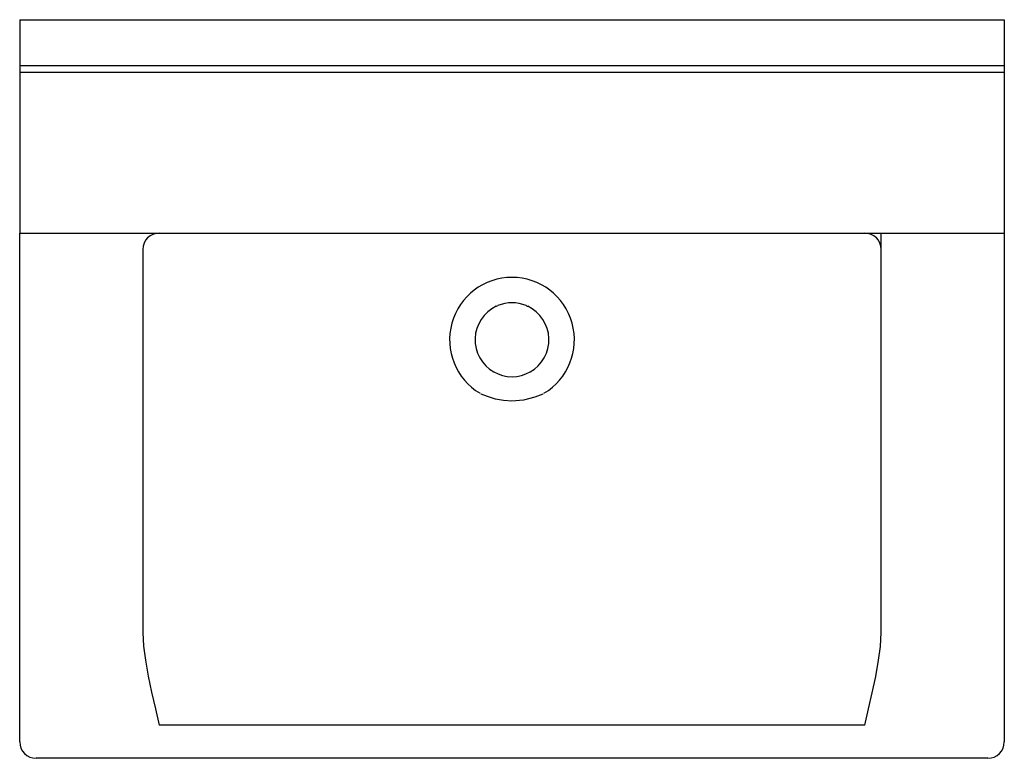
# Model space of a CAD drawing. Header units: millimetres. Extents: x -0.3 to 0.3, y -0.45 to 0.
import ezdxf

# ---------------------------------------------------------------- set-up
doc = ezdxf.new("R2010")
doc.units = ezdxf.units.MM
doc.layers.add('BLOCKS', color=3, linetype='Continuous')

msp = doc.modelspace()

# ---------------------------------------------------------------- linework, layer by layer
at = {"layer": 'BLOCKS', "linetype": 'Continuous'}
for p, q in [((-0.3, 0), (0.3, 0)), ((-0.3, 0), (-0.3, -0.028)), ((0.3, 0), (0.3, -0.028)), ((-0.3, -0.028), (0.3, -0.028)), ((-0.3, -0.028), (-0.3, -0.032)), ((0.3, -0.028), (0.3, -0.032)), ((-0.3, -0.032), (0.3, -0.032)), ((-0.3, -0.032), (-0.3, -0.13)), ((0.3, -0.032), (0.3, -0.13)), ((-0.3, -0.13), (0.3, -0.13)), ((-0.3, -0.44), (-0.3, -0.13)), ((0.225, -0.13323), (0.22492, -0.13)), ((0.3, -0.13), (0.3, -0.44)), ((0.225, -0.37327), (0.225, -0.13323)), ((-0.225, -0.14), (-0.225, -0.37327)), ((0.215, -0.42984), (-0.215, -0.42984)), ((0.29, -0.45), (-0.29, -0.45))]:
    msp.add_line(p, q, dxfattribs=at)
at = {"layer": 'BLOCKS', "linetype": 'Continuous', "flags": 128}
for points in [[(-0.00955, -0.17463), (-0.0094, -0.17455), (-0.00905, -0.17437), (-0.00873, -0.17422)], [(0.00873, -0.17422), (0.0089, -0.17429), (0.00931, -0.1745), (0.00955, -0.17463)], [(0.01871, -0.22806), (0.01387, -0.23007), (0.00703, -0.23178), (-0.00001, -0.23235), (-0.00509, -0.23205), (-0.01012, -0.23116), (-0.01498, -0.22967), (-0.01871, -0.22806)], [(-0.225, -0.37327), (-0.22454, -0.38175), (-0.22341, -0.3903), (-0.22166, -0.40003), (-0.2196, -0.4098), (-0.21734, -0.41978), (-0.21501, -0.42979), (-0.215, -0.42984)], [(0.215, -0.42984), (0.21501, -0.42979), (0.21731, -0.41994), (0.21953, -0.41011), (0.22163, -0.40018), (0.22341, -0.3903), (0.22453, -0.38181), (0.225, -0.37327)]]:
    msp.add_lwpolyline(points, dxfattribs=at)
at = {"layer": 'BLOCKS', "linetype": 'Continuous'}
for centre, radius, start, end in [((-0.215, -0.14), 0.01, 90, 180), ((0.215, -0.14), 0.01, 0, 90), ((0, -0.195), 0.038, 300.86612, 239.13388), ((0, -0.195), 0.02254, 67.22093, 112.77907), ((0, -0.195), 0.0225, 115.1259, 240.45206), ((0, -0.195), 0.0225, 299.54797, 64.8741), ((0, -0.195), 0.0225, 240.45206, 299.54797), ((-0.29, -0.44), 0.01, 180, 270), ((0.29, -0.44), 0.01, 270, 0)]:
    msp.add_arc(centre, radius, start, end, dxfattribs=at)

doc.saveas('drawing.dxf')
